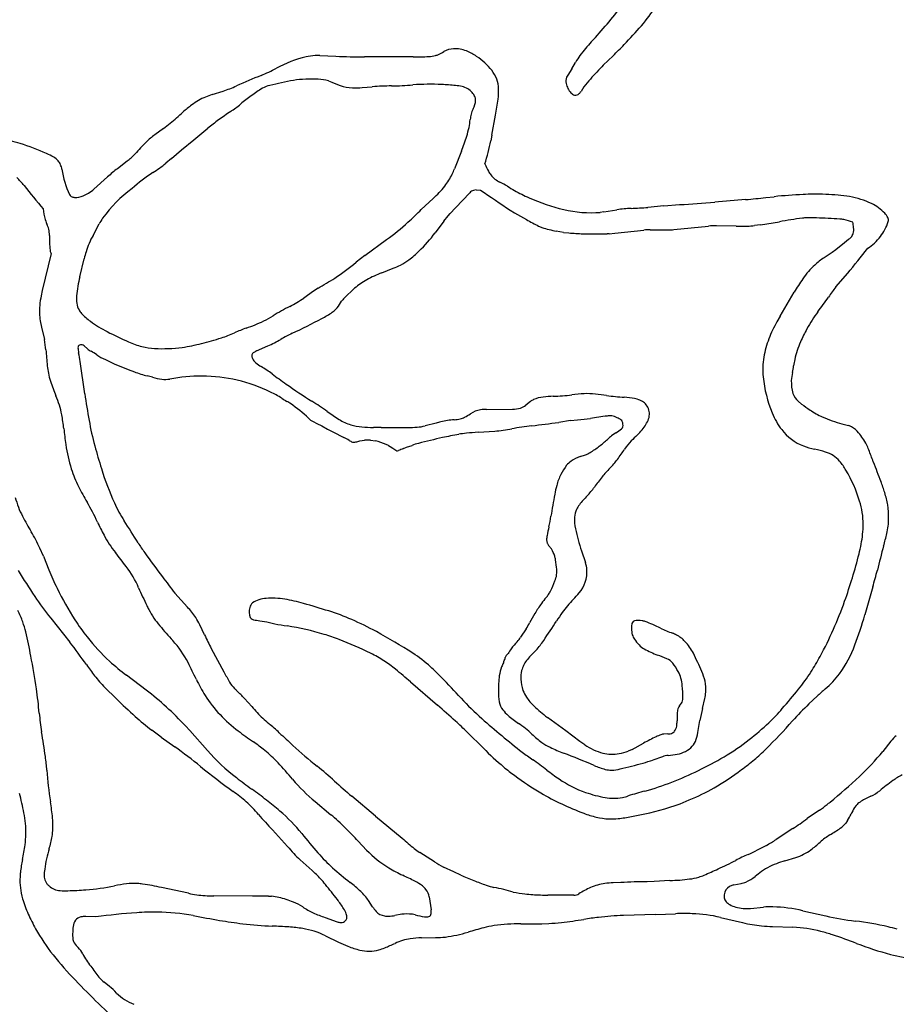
# Model space of a CAD drawing. Extents: x 0.09 to 7.78, y 0.05 to 9.07.
# Tile 8 of 12: x 2.72 to 4.37, y 4.3 to 6.16. Entities that reach past the tile are written whole.
import ezdxf

# ---------------------------------------------------------------- set-up
doc = ezdxf.new("R2010")
doc.units = 0

msp = doc.modelspace()

# ---------------------------------------------------------------- linework, layer by layer
at = {"layer": 'Default', "color": 132, "linetype": 'CONTINUOUS'}
for p, q in [((3.28302, 6.087773), (3.274063, 6.087676)), ((3.28302, 6.087773), (3.313392, 6.086457)), ((3.459102, 6.085221), (3.367164, 6.085276)), ((3.817201, 6.069649), (3.835438, 6.087521)), ((3.757764, 6.062808), (3.764836, 6.075006)), ((3.757764, 6.062808), (3.750046, 6.051005)), ((3.29947, 6.040174), (3.305987, 6.03792)), ((3.305987, 6.03792), (3.316672, 6.033087)), ((3.316672, 6.033087), (3.321286, 6.031226)), ((3.362935, 6.027459), (3.38191, 6.028972)), ((3.780751, 6.028747), (3.775251, 6.020394)), ((3.080309, 6.014178), (3.067987, 6.009675)), ((3.080309, 6.014178), (3.101025, 6.02089)), ((3.607201, 5.937882), (3.613868, 5.975579)), ((2.988838, 5.950535), (3.001218, 5.9603)), ((2.988838, 5.950535), (2.972469, 5.93864)), ((3.045688, 5.928884), (3.071897, 5.95076)), ((3.607201, 5.937882), (3.605053, 5.927332)), ((3.022465, 5.910103), (3.045688, 5.928884)), ((3.003622, 5.89381), (3.022465, 5.910103)), ((3.549955, 5.907868), (3.53677, 5.874172)), ((2.920329, 5.888891), (2.901834, 5.874727)), ((3.003622, 5.89381), (2.993049, 5.884875)), ((2.883399, 5.859452), (2.857662, 5.8364)), ((3.538663, 5.800962), (3.565408, 5.829304)), ((3.577883, 5.834723), (3.585735, 5.834521)), ((3.496394, 5.818622), (3.474313, 5.798022)), ((3.931356, 5.804638), (3.96091, 5.806961)), ((4.123391, 5.820412), (4.139108, 5.821989)), ((2.761867, 5.798917), (2.763437, 5.788868)), ((2.763437, 5.788868), (2.764972, 5.781542)), ((3.524967, 5.786101), (3.528895, 5.790567)), ((3.528895, 5.790567), (3.538663, 5.800962)), ((3.641944, 5.796375), (3.649701, 5.791597)), ((3.649701, 5.791597), (3.672402, 5.778805)), ((3.81796, 5.793203), (3.811448, 5.792423)), ((3.81796, 5.793203), (3.842872, 5.797262)), ((3.931356, 5.804638), (3.90122, 5.801735)), ((2.855958, 5.749092), (2.867377, 5.770756)), ((3.516566, 5.775733), (3.500164, 5.753734)), ((3.516566, 5.775733), (3.524967, 5.786101)), ((4.113588, 5.769258), (4.101771, 5.767583)), ((4.113588, 5.769258), (4.149002, 5.774899)), ((3.742059, 5.754611), (3.728611, 5.757187)), ((3.742059, 5.754611), (3.75216, 5.753641)), ((3.828033, 5.752264), (3.824524, 5.752056)), ((3.828033, 5.752264), (3.838814, 5.753318)), ((3.838814, 5.753318), (3.893577, 5.759197)), ((3.905711, 5.759783), (3.938506, 5.759439)), ((3.950194, 5.759964), (4.015222, 5.766517)), ((4.067648, 5.766709), (4.030385, 5.767182)), ((4.067648, 5.766709), (4.088874, 5.766682)), ((3.367986, 5.711263), (3.408946, 5.741355)), ((4.271344, 5.735321), (4.255203, 5.721827)), ((4.279264, 5.741319), (4.271344, 5.735321)), ((2.776732, 5.714792), (2.760296, 5.645172)), ((4.248265, 5.716792), (4.233106, 5.707009)), ((4.255203, 5.721827), (4.248265, 5.716792)), ((2.830955, 5.671119), (2.839189, 5.705052)), ((3.367986, 5.711263), (3.35129, 5.698399)), ((3.399903, 5.678507), (3.421444, 5.68704)), ((4.2554, 5.652209), (4.277518, 5.67787)), ((2.760296, 5.645172), (2.758242, 5.635473)), ((3.271135, 5.643969), (3.252789, 5.630974)), ((3.279682, 5.649603), (3.271135, 5.643969)), ((3.348719, 5.649597), (3.329038, 5.630702)), ((4.150308, 5.597135), (4.176738, 5.641951)), ((3.31799, 5.615949), (3.324003, 5.625032)), ((2.75646, 5.588117), (2.758888, 5.576016)), ((4.150308, 5.597135), (4.144228, 5.586345)), ((2.758888, 5.576016), (2.764141, 5.552751)), ((2.827542, 5.535136), (2.828703, 5.527836)), ((2.83901, 5.540743), (2.84514, 5.535251)), ((3.163755, 5.531309), (3.185205, 5.540846)), ((2.840418, 5.450358), (2.8319, 5.511354)), ((2.879196, 5.515227), (2.895923, 5.506909)), ((2.895923, 5.506909), (2.922344, 5.496144)), ((2.922344, 5.496144), (2.933751, 5.492051)), ((2.967891, 5.481764), (2.976979, 5.47927)), ((2.976979, 5.47927), (2.985336, 5.478206)), ((3.679998, 5.436309), (3.671199, 5.429246)), ((4.190784, 5.431429), (4.18433, 5.436764)), ((3.597032, 5.421402), (3.646199, 5.421571)), ((3.270612, 5.398669), (3.277719, 5.394638)), ((3.755407, 5.400173), (3.733125, 5.396819)), ((3.755407, 5.400173), (3.768778, 5.401721)), ((3.277719, 5.394638), (3.286994, 5.390025)), ((3.286994, 5.390025), (3.297483, 5.384104)), ((3.297483, 5.384104), (3.30758, 5.378922)), ((3.30758, 5.378922), (3.328096, 5.368075)), ((3.398966, 5.387117), (3.384131, 5.387225)), ((3.398966, 5.387117), (3.448317, 5.387175)), ((3.502138, 5.395554), (3.481646, 5.390172)), ((3.58117, 5.378128), (3.612526, 5.380387)), ((4.266838, 5.393914), (4.279389, 5.39078)), ((3.358683, 5.361992), (3.367397, 5.363127)), ((3.378504, 5.363043), (3.388246, 5.361802)), ((3.840935, 5.377199), (3.832619, 5.371201)), ((3.412776, 5.353004), (3.415592, 5.351487)), ((3.415592, 5.351487), (3.420458, 5.348239)), ((3.420458, 5.348239), (3.424644, 5.345465)), ((3.440637, 5.34756), (3.446663, 5.34992)), ((3.446663, 5.34992), (3.456906, 5.353251)), ((3.773761, 5.332706), (3.78351, 5.335747)), ((2.762267, 5.144638), (2.755704, 5.159824)), ((3.713925, 5.165237), (3.719333, 5.158338)), ((2.762267, 5.144638), (2.772666, 5.118995)), ((3.728879, 5.12383), (3.727138, 5.138219)), ((3.775832, 5.154949), (3.783498, 5.13307)), ((4.324718, 5.087071), (4.309874, 5.034064)), ((3.010183, 5.075454), (3.033929, 5.048906)), ((2.776119, 5.028005), (2.812141, 4.983089)), ((3.155485, 5.026244), (3.158315, 5.025218)), ((3.688399, 5.036946), (3.678429, 5.018987)), ((3.066103, 4.996393), (3.056888, 5.015638)), ((3.169891, 5.023115), (3.183053, 5.021253)), ((3.183053, 5.021253), (3.188046, 5.020066)), ((3.188046, 5.020066), (3.198501, 5.017567)), ((3.671815, 5.008045), (3.661464, 4.992265)), ((3.078523, 4.971197), (3.102429, 4.926927)), ((3.690489, 4.967774), (3.679974, 4.957103)), ((3.628915, 4.945562), (3.628834, 4.944106)), ((3.629534, 4.946783), (3.628915, 4.945562)), ((2.955823, 4.892554), (2.918656, 4.920716)), ((2.8997, 4.876735), (2.878176, 4.897545)), ((3.453688, 4.908013), (3.504781, 4.864221)), ((4.220053, 4.881034), (4.20452, 4.866425)), ((3.15475, 4.861593), (3.141233, 4.876847)), ((3.960771, 4.862915), (3.964467, 4.867642)), ((4.003805, 4.857804), (4.008266, 4.876428)), ((3.746774, 4.815758), (3.711784, 4.841197)), ((3.956497, 4.850349), (3.956269, 4.834955)), ((3.037959, 4.81638), (3.029936, 4.825044)), ((3.995288, 4.81269), (3.999227, 4.835552)), ((2.98423, 4.803789), (2.966431, 4.817073)), ((2.98423, 4.803789), (3.009755, 4.785641)), ((3.037959, 4.81638), (3.071552, 4.778495)), ((3.5609, 4.813064), (3.591169, 4.783097)), ((3.772976, 4.795884), (3.746774, 4.815758)), ((3.938799, 4.810011), (3.931484, 4.809804)), ((3.782338, 4.789289), (3.772976, 4.795884)), ((3.871776, 4.780952), (3.893133, 4.792638)), ((4.358919, 4.796303), (4.343734, 4.777013)), ((3.871776, 4.780952), (3.864179, 4.777529)), ((3.928696, 4.767133), (3.910403, 4.760794)), ((3.93938, 4.769596), (3.952481, 4.771259)), ((3.387904, 4.655175), (3.343465, 4.692523)), ((4.320992, 4.692615), (4.309963, 4.687131)), ((3.274243, 4.682442), (3.304034, 4.657839)), ((4.29358, 4.675199), (4.290574, 4.6712)), ((4.22448, 4.66646), (4.201414, 4.650511)), ((3.387904, 4.655175), (3.43835, 4.613543)), ((4.277372, 4.646979), (4.273763, 4.641934)), ((3.193947, 4.629043), (3.222236, 4.597917)), ((4.173938, 4.631558), (4.142845, 4.611049)), ((3.35536, 4.607767), (3.371352, 4.591142)), ((4.124306, 4.600105), (4.104247, 4.589574)), ((3.499028, 4.569101), (3.471335, 4.586654)), ((3.246189, 4.572756), (3.268389, 4.5529)), ((4.159297, 4.571025), (4.147431, 4.567081)), ((4.159297, 4.571025), (4.179698, 4.577304)), ((3.535693, 4.550004), (3.51639, 4.559169)), ((3.54853, 4.543746), (3.535693, 4.550004)), ((3.850462, 4.529998), (3.835544, 4.529553)), ((3.913168, 4.532068), (3.899567, 4.531548)), ((3.942683, 4.533878), (3.913168, 4.532068)), ((4.063089, 4.525567), (4.059215, 4.524422)), ((4.063089, 4.525567), (4.076717, 4.528222)), ((3.035635, 4.509784), (2.984961, 4.52067)), ((3.156551, 4.50467), (3.08337, 4.50476)), ((3.186162, 4.504594), (3.156551, 4.50467)), ((3.186162, 4.504594), (3.192366, 4.5042)), ((3.382418, 4.484424), (3.374546, 4.496191)), ((3.489096, 4.50287), (3.492776, 4.478628)), ((3.761544, 4.506495), (3.712928, 4.506411)), ((3.437642, 4.470179), (3.424591, 4.467969)), ((3.915485, 4.469999), (3.855097, 4.467941)), ((3.915485, 4.469999), (3.953101, 4.471389)), ((4.094561, 4.48134), (4.118788, 4.483973)), ((4.192991, 4.476985), (4.236263, 4.467123)), ((2.861318, 4.465526), (2.842395, 4.46582)), ((3.293148, 4.464383), (3.315697, 4.456171)), ((3.701524, 4.452345), (3.71433, 4.452839)), ((4.037909, 4.46431), (4.079628, 4.454491)), ((4.136004, 4.447184), (4.174471, 4.445722)), ((3.293514, 4.429923), (3.31816, 4.417949)), ((3.474752, 4.425983), (3.501231, 4.426313)), ((2.8868, 4.334439), (2.877001, 4.342106))]:
    msp.add_line(p, q, dxfattribs=at)
for centre, radius, start, end in [((3.118074, 6.741441), 0.923018, 317.130026, 322.716467), ((3.658491, 6.344161), 0.305244, 319.039726, 327.736481), ((3.148219, 6.787114), 0.980955, 316.222702, 319.039726), ((4.032368, 5.892718), 0.324485, 137.130026, 142.997061), ((3.263596, 6.684576), 0.826727, 313.764377, 315.821535), ((3.306586, 5.873517), 0.217487, 103.142006, 118.965798), ((3.27866, 5.993127), 0.094661, 92.783427, 103.142006), ((3.367926, 7.345221), 1.259944, 267.519285, 269.965367), ((3.459422, 6.615356), 0.530135, 269.965367, 273.117552), ((3.484373, 6.157259), 0.071359, 273.117552, 283.618678), ((3.491418, 6.125223), 0.038571, 284.652174, 293.364393), ((3.436955, 6.23409), 0.160256, 295.804765, 299.944505), ((3.536768, 6.06082), 0.039707, 92.407181, 119.944505), ((3.537637, 6.040153), 0.060393, 68.928106, 92.407181), ((3.528884, 6.017436), 0.084738, 54.151725, 68.928106), ((3.500054, 5.971208), 0.139142, 39.645935, 55.677446), ((3.904812, 5.993847), 0.161803, 144.410535, 149.894523), ((4.333457, 5.563674), 0.722864, 135.576245, 138.400721), ((3.610744, 4.957368), 1.177556, 111.846025, 114.294967), ((2.994237, 6.468559), 0.454631, 293.093639, 297.088354), ((3.560276, 6.023059), 0.059707, 1.892053, 38.204729), ((3.766563, 6.039614), 0.019946, 158.186435, 193.058423), ((3.772274, 6.037328), 0.026098, 148.396392, 158.186435), ((3.02565, 6.25351), 0.244527, 287.95377, 294.294967), ((3.20274, 5.974895), 0.058336, 103.698519, 118.480247), ((3.367759, 5.297886), 0.755167, 100.253675, 103.698519), ((3.266547, 5.82679), 0.216761, 86.488368, 98.813792), ((3.276137, 5.95229), 0.090929, 75.131094, 87.676317), ((3.347625, 6.111462), 0.084448, 251.827064, 267.811522), ((3.423881, 5.502639), 0.528004, 90.605919, 94.559187), ((3.412666, 6.563081), 0.532497, 270.605919, 274.945246), ((3.49177, 5.544832), 0.488862, 87.56031, 93.894152), ((3.494042, 5.598175), 0.435471, 84.085496, 87.56031), ((3.528388, 5.929713), 0.102159, 77.11226, 84.085496), ((3.544549, 5.996699), 0.033266, 39.657698, 78.51325), ((3.784695, 6.04382), 0.03856, 193.058423, 207.808914), ((3.904837, 5.939646), 0.152762, 137.120482, 144.319499), ((3.110751, 5.903955), 0.114041, 112.023093, 127.201679), ((3.297995, 5.804865), 0.252349, 124.775958, 130.624973), ((3.341659, 5.755743), 0.317699, 121.656595, 126.191372), ((3.350415, 6.18447), 0.15751, 267.811522, 274.559187), ((3.552821, 6.000662), 0.02447, 24.167727, 44.880685), ((3.557207, 6.003747), 0.019232, 0.387951, 21.130231), ((3.507893, 6.021328), 0.112118, 352.030239, 361.892053), ((3.78392, 6.042256), 0.037159, 206.23335, 221.907611), ((3.765941, 6.02612), 0.013001, 221.907611, 256.843493), ((3.764946, 6.022864), 0.009607, 258.203741, 315.248198), ((3.75199, 6.035709), 0.02785, 315.248198, 326.639692), ((3.206237, 5.778165), 0.271968, 127.201679, 131.730379), ((3.007103, 6.143955), 0.194417, 303.788853, 310.624973), ((3.544062, 6.003658), 0.032378, 330.176743, 360.387951), ((3.055195, 6.084707), 0.569232, 348.947365, 352.030239), ((2.229315, 6.873468), 1.195706, 310.207923, 311.730379), ((3.622564, 5.224203), 0.912261, 123.788853, 125.545617), ((3.645531, 5.959907), 0.079451, 167.267899, 174.647969), ((3.607502, 5.967292), 0.040747, 150.176743, 165.610599), ((3.290999, 5.688259), 0.341924, 125.545617, 129.850767), ((3.363255, 5.990356), 0.204473, 349.333384, 353.530746), ((3.066901, 5.808689), 0.160638, 126.005099, 133.721052), ((3.134577, 6.070402), 0.446045, 338.629994, 342.442023), ((3.398609, 5.986859), 0.169111, 342.442023, 348.280438), ((2.650136, 5.690951), 0.240942, 73.527007, 78.063392), ((2.614896, 5.571777), 0.365218, 65.175045, 73.527007), ((3.412366, 5.474654), 0.641093, 135.401909, 138.132165), ((3.084334, 6.033346), 0.531402, 343.639336, 348.492281), ((2.722112, 5.796129), 0.116624, 59.259924, 66.705686), ((2.828695, 6.00181), 0.145421, 309.059263, 316.944344), ((2.762779, 5.86451), 0.037064, 42.677154, 59.259924), ((2.770318, 5.872112), 0.026373, 22.574345, 41.639187), ((2.750036, 5.86368), 0.048337, 11.736726, 22.574345), ((2.810006, 6.114235), 0.293445, 302.744816, 308.591951), ((3.706775, 5.929681), 0.121602, 202.238463, 209.30526), ((2.947785, 5.892863), 0.151662, 187.330159, 206.153912), ((3.091205, 5.627436), 0.311471, 127.444313, 131.849424), ((3.126704, 5.621775), 0.292057, 122.744816, 132.490192), ((3.429183, 5.91315), 0.114296, 321.523182, 334.775524), ((3.39008, 5.93157), 0.15752, 334.775524, 338.629994), ((3.657553, 5.902054), 0.065157, 209.30526, 216.721309), ((3.63883, 5.888087), 0.041799, 216.721309, 247.048661), ((2.621335, 5.759886), 0.133724, 38.443788, 47.264221), ((4.793701, 7.484386), 2.639915, 218.443788, 219.676763), ((3.514346, 5.643384), 0.232868, 58.375921, 62.317332), ((2.819878, 5.830527), 0.009384, 208.760284, 238.349191), ((2.81713, 5.874541), 0.05499, 291.593955, 303.510933), ((2.792006, 5.912483), 0.100495, 303.510933, 310.792804), ((3.064245, 5.647969), 0.232291, 125.476567, 144.986459), ((3.37597, 5.955442), 0.182268, 311.353241, 321.523182), ((3.575555, 5.821044), 0.013084, 102.162685, 140.851697), ((3.579029, 5.81318), 0.021574, 93.045061, 106.786434), ((6.515996, 10.091841), 5.168288, 235.460839, 236.213917), ((3.892868, 6.258084), 0.489028, 238.375921, 240.219808), ((3.792776, 6.083174), 0.287504, 240.219808, 246.293288), ((4.253897, 4.678222), 1.149513, 93.014759, 95.731039), ((4.213385, 5.447444), 0.379225, 90.084201, 93.014759), ((4.213653, 5.265168), 0.561501, 85.326923, 90.084201), ((4.23911, 5.576595), 0.249035, 80.251691, 85.326923), ((2.82215, 5.835482), 0.014809, 240.927941, 265.739781), ((2.823654, 5.855675), 0.035057, 265.739781, 293.028043), ((3.835077, 6.179507), 0.392715, 246.293288, 256.387663), ((3.876007, 7.436672), 1.631921, 272.982246, 275.313557), ((4.270185, 3.19846), 2.624582, 94.038951, 95.313557), ((3.93087, 7.517039), 1.707516, 275.189822, 276.473846), ((4.254813, 5.667999), 0.156292, 64.340174, 80.251691), ((4.28502, 5.730877), 0.086535, 43.934969, 64.340174), ((2.493632, 6.7924), 1.396611, 313.173434, 314.602665), ((3.793861, 6.0093), 0.21759, 256.387663, 274.636094), ((3.87785, 5.582598), 0.217495, 92.188011, 99.254423), ((3.83696, 6.652834), 0.853521, 272.188011, 274.317765), ((4.324806, 5.769211), 0.031286, 25.428622, 43.934969), ((2.839242, 5.802075), 0.077056, 195.454133, 204.232475), ((2.708779, 5.743353), 0.066013, 15.132886, 24.232475), ((2.978549, 5.708004), 0.127659, 144.986459, 150.557171), ((3.210147, 6.02868), 0.349395, 304.67935, 313.173434), ((3.934017, 6.243062), 0.532894, 240.598161, 243.389675), ((4.368037, 4.488473), 1.304939, 97.74237, 99.662879), ((4.201224, 5.715419), 0.066706, 90.929765, 97.74237), ((4.206107, 5.414485), 0.367679, 88.017549, 90.929765), ((4.170684, 4.3911), 1.391677, 86.206624, 88.017549), ((4.26113, 5.730816), 0.048939, 79.063409, 88.096676), ((4.241419, 5.644715), 0.137249, 70.491886, 77.803669), ((4.172198, 5.75243), 0.117075, 5.546044, 10.659496), ((4.296995, 5.791172), 0.059212, 328.302329, 344.241109), ((4.342222, 5.777491), 0.012002, 348.464378, 385.428622), ((2.727876, 5.749964), 0.045874, 358.835417, 373.388431), ((3.275974, 5.920886), 0.279644, 313.992677, 323.29233), ((3.713726, 5.800312), 0.038395, 241.359262, 251.585804), ((3.777428, 6.011979), 0.259426, 253.004213, 259.153883), ((3.797854, 6.351793), 0.599895, 265.631539, 268.210155), ((3.804208, 6.555117), 0.803318, 268.210155, 271.449199), ((3.904624, 5.656303), 0.103486, 89.398222, 96.127603), ((3.939615, 5.864952), 0.105519, 269.398222, 275.753997), ((4.028679, 5.632973), 0.134221, 89.271776, 95.753997), ((4.088991, 5.857751), 0.09107, 269.926589, 278.067455), ((4.27216, 5.75725), 0.0165, 315.248084, 342.749085), ((4.258709, 5.760149), 0.03023, 345.064256, 366.831883), ((4.25109, 5.810969), 0.108914, 323.981501, 332.133237), ((3.009664, 5.744236), 0.235972, 178.835417, 184.098614), ((2.985068, 5.675625), 0.148549, 150.358898, 163.293056), ((4.25197, 5.775127), 0.043451, 308.914539, 317.252109), ((4.271464, 5.796156), 0.083725, 301.491395, 323.981501), ((2.813652, 5.728177), 0.039365, 181.174468, 197.561116), ((2.848166, 5.744614), 0.077409, 201.455388, 202.659251), ((3.088844, 5.644477), 0.2569, 163.293056, 166.361514), ((3.340681, 5.849079), 0.183071, 307.064579, 315.032603), ((2.633408, 7.037645), 2.133561, 320.407261, 322.022788), ((3.079018, 6.020783), 0.421976, 303.411667, 310.18303), ((3.389878, 5.783946), 0.101445, 296.566789, 307.064579), ((4.30132, 5.601299), 0.125808, 122.833815, 133.045118), ((3.464929, 5.502809), 0.187345, 110.309683, 119.939378), ((3.357048, 5.849602), 0.174853, 291.610045, 296.566789), ((4.325985, 5.57489), 0.161945, 133.045118, 145.170548), ((3.084412, 5.609621), 0.260811, 166.361514, 174.409053), ((2.025189, 7.784781), 2.476437, 300.435746, 301.290069), ((3.436522, 5.545777), 0.13597, 118.602857, 130.222005), ((4.523649, 5.43736), 0.402746, 145.170548, 149.469933), ((4.483601, 5.473604), 0.289785, 141.950905, 146.692822), ((2.927981, 5.599525), 0.173504, 168.042397, 174.301493), ((2.882262, 5.62941), 0.057695, 174.409053, 188.291335), ((2.858701, 5.625976), 0.033885, 188.291335, 210.673194), ((3.095312, 5.864118), 0.281345, 297.821658, 304.037138), ((3.36203, 5.596337), 0.047638, 133.831711, 142.961703), ((3.704273, 6.002707), 0.65223, 322.451495, 325.441676), ((2.85843, 5.606465), 0.103608, 174.301493, 190.200317), ((2.869121, 5.632156), 0.045999, 210.673194, 220.584039), ((2.911273, 5.671548), 0.103669, 221.962208, 234.382829), ((3.55896, 4.985537), 0.71207, 117.821658, 120.710559), ((3.220219, 5.725642), 0.148873, 296.634448, 305.469593), ((3.279369, 5.642623), 0.046937, 305.469593, 325.368058), ((4.406831, 5.462669), 0.233902, 142.451495, 151.815005), ((3.00679, 5.80488), 0.267683, 234.382829, 242.360922), ((3.062009, 5.82407), 0.262907, 288.306047, 296.030328), ((3.024777, 5.884826), 0.333909, 297.195986, 300.710559), ((2.537531, 7.018283), 1.610686, 295.506436, 297.728656), ((4.35903, 5.465309), 0.246555, 150.599767, 158.857162), ((3.174596, 6.125331), 0.629413, 242.360922, 246.382158), ((3.00481, 5.837109), 0.29592, 288.284847, 293.404465), ((3.302271, 5.149865), 0.452937, 110.37346, 113.404465), ((3.364994, 5.283972), 0.31091, 115.506436, 119.984766), ((4.49654, 5.414598), 0.335679, 151.815005, 156.502433), ((2.583017, 5.515842), 0.184846, 5.402826, 11.517888), ((2.997255, 5.719757), 0.186761, 246.382158, 254.710199), ((2.975579, 5.864372), 0.329834, 278.422256, 284.865313), ((2.960427, 5.971429), 0.437384, 283.185655, 288.284847), ((3.079153, 5.779367), 0.261035, 293.970982, 299.984766), ((4.295468, 5.48989), 0.178407, 158.857162, 170.348013), ((4.360171, 5.473886), 0.186979, 156.502433, 167.186181), ((3.964401, 5.622179), 1.200657, 184.247761, 185.694517), ((2.840369, 5.536854), 0.012942, 169.159326, 187.629847), ((2.830826, 5.539066), 0.003175, 125.932042, 175.983627), ((2.674484, 5.48937), 0.158944, 7.949962, 14.004889), ((2.834103, 5.5334), 0.00971, 83.53319, 121.966884), ((2.832751, 5.534691), 0.008707, 44.035784, 73.685355), ((2.876685, 5.576994), 0.052322, 232.921744, 242.103118), ((2.77726, 5.399052), 0.151531, 55.615499, 60.357613), ((2.977989, 5.658889), 0.122993, 255.890259, 267.148314), ((2.986423, 5.82821), 0.292524, 267.148314, 277.358605), ((3.16282, 5.521557), 0.008077, 120.517434, 162.090329), ((3.177054, 5.501396), 0.032736, 113.970982, 124.062926), ((2.929991, 5.628339), 0.123993, 237.207115, 245.816416), ((3.165827, 5.521999), 0.010886, 169.187675, 205.920336), ((3.177487, 5.527012), 0.023571, 204.492017, 230.018227), ((3.200794, 5.554806), 0.059845, 230.018227, 241.916412), ((4.257766, 5.496302), 0.140163, 170.348013, 185.683688), ((4.298813, 5.487842), 0.124054, 167.186181, 172.77951), ((2.910775, 5.517115), 0.141806, 185.694517, 191.228832), ((3.058545, 5.839831), 0.369493, 250.260363, 254.218963), ((3.011482, 5.24066), 0.307032, 53.748701, 58.34324), ((4.236505, 5.473584), 0.065169, 164.474582, 178.37527), ((4.098977, 5.509623), 0.077016, 346.027981, 355.39059), ((2.891379, 5.513265), 0.122032, 191.228832, 198.632236), ((3.136894, 5.596043), 0.381126, 198.632236, 203.00385), ((2.935068, 5.373298), 0.113323, 73.163618, 78.295527), ((2.99221, 5.53223), 0.054459, 262.748299, 278.472112), ((3.059201, 5.180339), 0.303804, 89.577984, 101.192032), ((3.059239, 5.185393), 0.29875, 63.989263, 89.577984), ((4.485932, 7.25146), 2.186423, 233.748701, 234.612457), ((4.358113, 5.506289), 0.241005, 185.683688, 202.377534), ((4.249607, 5.473213), 0.078276, 178.37527, 196.152005), ((3.1227, 5.304055), 0.164352, 57.329792, 65.731107), ((3.806041, 6.29432), 1.012384, 234.612457, 237.90542), ((2.625599, 5.378971), 0.174341, 10.668961, 23.00385), ((4.086558, 5.624382), 1.258233, 187.949962, 190.250059), ((3.286454, 5.552391), 0.133143, 235.696845, 240.592174), ((3.190772, 5.378263), 0.065564, 55.280699, 62.469145), ((2.882979, 4.822524), 0.724921, 55.150056, 57.90542), ((3.70031, 5.408779), 0.034212, 115.34217, 126.420841), ((3.709518, 5.386052), 0.05871, 95.5289, 113.969795), ((3.729601, 5.22883), 0.21719, 91.80167, 96.80616), ((3.711089, 5.81735), 0.371622, 271.80167, 277.263164), ((3.79728, 5.141071), 0.310128, 92.988562, 97.263164), ((3.788278, 5.313496), 0.137468, 84.126742, 92.988562), ((3.756314, 5.002769), 0.449835, 81.416951, 84.126742), ((3.901135, 6.032612), 0.590182, 262.436132, 265.6667), ((3.84214, 5.254059), 0.190604, 79.727945, 85.6667), ((3.866619, 5.389128), 0.053334, 68.394129, 79.727945), ((3.875967, 5.412732), 0.027946, 26.920349, 68.394129), ((4.204331, 5.460956), 0.031389, 197.652624, 230.417072), ((3.070787, 5.205108), 0.276227, 46.283699, 55.280699), ((3.538196, 5.747812), 0.408926, 233.893387, 237.652657), ((3.592882, 5.374711), 0.04636, 98.592684, 124.409953), ((3.597292, 5.345528), 0.075875, 90.196645, 98.592684), ((3.646009, 5.477014), 0.055444, 270.196645, 285.6461), ((3.652071, 5.451955), 0.029692, 287.423936, 310.10822), ((3.876974, 5.412556), 0.027135, 340.380161, 388.215089), ((4.40163, 5.711877), 0.350867, 233.063555, 236.245199), ((4.284646, 5.531151), 0.135643, 234.911878, 246.132951), ((2.477654, 5.351099), 0.324889, 6.011122, 10.668961), ((3.413306, 5.502638), 0.574061, 190.250059, 195.139112), ((3.280926, 5.423383), 0.02678, 224.068372, 247.346594), ((3.366469, 5.476663), 0.087972, 237.652657, 253.574751), ((3.56213, 5.176407), 0.22721, 103.058379, 105.30983), ((3.552735, 5.216913), 0.185628, 95.070289, 103.058379), ((3.529568, 5.478023), 0.076507, 275.070289, 283.696098), ((3.538396, 5.441797), 0.039221, 283.696098, 296.159226), ((3.495168, 5.523817), 0.131925, 297.306093, 302.826535), ((3.749378, 5.702589), 0.301493, 273.689307, 278.285627), ((3.8684, 4.997139), 0.41406, 96.101945, 100.51662), ((3.829838, 5.378348), 0.030987, 83.610516, 100.132784), ((3.826869, 5.374392), 0.035339, 62.026187, 79.536602), ((3.827972, 5.370199), 0.038637, 54.348805, 66.392164), ((3.845687, 5.395175), 0.008018, 26.330872, 53.189102), ((3.838649, 5.392513), 0.015524, 3.097438, 23.611767), ((3.837975, 5.427957), 0.069055, 319.245286, 339.208931), ((4.265193, 5.468033), 0.140518, 202.377534, 217.145093), ((4.365901, 5.730988), 0.35133, 247.201371, 253.622308), ((3.602581, 5.469555), 0.806258, 186.011122, 188.177044), ((3.372258, 5.496302), 0.108446, 253.574751, 264.683386), ((3.385992, 5.643878), 0.25666, 264.683386, 269.584682), ((3.448036, 5.626129), 0.238954, 270.067198, 274.465748), ((3.458465, 5.4926), 0.105019, 274.465748, 282.751789), ((3.590833, 5.681499), 0.301892, 274.12059, 280.293779), ((3.73417, 4.946781), 0.446719, 96.665113, 101.542959), ((3.299786, 8.664047), 3.29584, 276.665113, 277.55517), ((3.788084, 5.460932), 0.099017, 302.259613, 309.881528), ((3.847307, 5.390643), 0.007116, 306.847351, 343.22725), ((3.843127, 5.391042), 0.011263, 347.423682, 371.835153), ((3.800604, 5.455607), 0.115466, 314.307428, 320.958279), ((4.22664, 5.438828), 0.092152, 217.145093, 249.414044), ((4.273267, 5.366266), 0.025267, 62.415227, 75.977511), ((4.257854, 5.344775), 0.051585, 38.704031, 58.29195), ((3.278309, 5.255298), 0.123277, 60.898249, 66.180275), ((3.351349, 5.381054), 0.022286, 234.052866, 251.980104), ((3.34388, 5.401244), 0.041951, 279.72962, 290.661757), ((3.372505, 5.304121), 0.059227, 84.186535, 94.946948), ((3.385767, 5.338129), 0.023802, 71.685068, 84.019775), ((3.258225, 4.990632), 0.393954, 66.901906, 69.95657), ((3.760125, 4.245593), 1.149119, 102.347683, 104.673689), ((3.748661, 4.29796), 1.095512, 100.727154, 102.347683), ((3.581889, 5.17829), 0.199525, 96.468691, 100.727154), ((3.605293, 4.896558), 0.482174, 92.867622, 95.460304), ((3.672298, 5.533821), 0.227735, 307.047356, 312.108018), ((3.905335, 5.275987), 0.119805, 127.369035, 132.108018), ((3.941637, 5.290796), 0.101064, 135.366037, 146.49232), ((4.126321, 5.108457), 0.360594, 132.813165, 135.366037), ((4.231066, 5.315753), 0.090829, 25.59662, 42.426759), ((3.09031, 5.395945), 0.288726, 188.177044, 197.48629), ((4.12186, 5.694339), 1.30809, 195.139112, 197.101865), ((3.347621, 5.376904), 0.017334, 259.475389, 281.140488), ((3.431646, 5.353254), 0.010474, 228.042933, 248.21983), ((3.429417, 5.348205), 0.004962, 250.498802, 292.738717), ((3.479855, 5.241804), 0.112794, 110.346894, 115.478494), ((3.484971, 5.288211), 0.070837, 102.998591, 113.3396), ((3.702142, 5.486856), 0.172329, 301.506245, 308.535592), ((3.419558, 5.636453), 0.525072, 323.910163, 326.49232), ((4.247724, 5.494964), 0.152117, 249.414044, 257.673485), ((4.163231, 5.108302), 0.243668, 72.677433, 77.673485), ((4.177888, 5.290279), 0.149794, 21.361212, 25.59662), ((3.437978, 5.000889), 0.944284, 19.929988, 21.361212), ((3.777676, 5.291171), 0.038802, 122.889988, 140.273532), ((3.795115, 5.270874), 0.065416, 109.053017, 126.063909), ((3.767239, 5.380654), 0.047763, 289.916794, 301.506245), ((3.689689, 5.447052), 0.195307, 315.625728, 322.12981), ((4.217135, 5.281127), 0.062632, 58.009264, 72.677433), ((4.219642, 5.287214), 0.056152, 40.648547, 56.889342), ((4.180447, 5.253561), 0.107813, 29.418897, 40.648547), ((3.021522, 5.374274), 0.216605, 197.48629, 206.997316), ((3.378586, 5.465652), 0.530431, 197.101865, 204.574354), ((3.950095, 5.179449), 0.244024, 145.9816, 150.677755), ((3.993597, 5.149711), 0.229865, 135.625728, 141.09985), ((4.037645, 5.166685), 0.274929, 17.343834, 30.571504), ((5.329374, 5.686684), 1.067605, 199.929988, 202.074677), ((3.819535, 5.255943), 0.092772, 152.37999, 166.292752), ((4.457883, 4.799166), 0.811539, 142.423505, 144.116861), ((3.354155, 5.54374), 0.589919, 206.997316, 210.249196), ((3.90415, 5.228907), 0.18149, 164.330153, 169.705926), ((3.664187, 5.37335), 0.168073, 316.813774, 324.116861), ((4.122533, 5.197258), 0.234702, 16.640621, 22.074677), ((2.864306, 5.29426), 0.159615, 194.059026, 207.704498), ((5.402011, 4.95686), 1.703856, 169.705926, 171.117013), ((3.911985, 5.132875), 0.177272, 134.95434, 142.114039), ((4.138966, 5.20217), 0.217551, 10.383364, 16.640621), ((2.438619, 5.009832), 0.469923, 25.09, 30.249196), ((3.152272, 5.36216), 0.281576, 204.574354, 212.334597), ((3.805153, 5.214725), 0.042476, 154.748963, 175.1854), ((3.813614, 5.210734), 0.051832, 143.263779, 154.748963), ((4.159652, 5.204789), 0.14711, 359.981182, 377.343834), ((4.206307, 5.218231), 0.148463, 358.985753, 368.97024), ((3.263702, 5.503987), 0.610728, 207.704498, 210.868202), ((3.470692, 5.258708), 0.250909, 346.425772, 351.117013), ((3.837998, 5.214263), 0.075279, 176.933584, 193.734259), ((4.220841, 5.217974), 0.133926, 346.840634, 358.985753), ((3.352123, 5.437554), 0.538757, 205.09, 208.033198), ((1.806879, 4.48273), 1.325781, 31.216993, 33.348676), ((4.023368, 5.125265), 0.317648, 166.425772, 169.385586), ((4.18073, 5.284217), 0.425032, 191.925177, 197.706158), ((4.138556, 5.204796), 0.168206, 353.643593, 359.981182), ((2.464, 5.025979), 0.320945, 24.647601, 30.868202), ((3.068609, 5.286596), 0.217559, 208.033198, 218.33805), ((3.725465, 5.175127), 0.015159, 179.124145, 201.240362), ((3.760131, 5.174597), 0.049829, 169.385586, 179.124145), ((4.036529, 5.216161), 0.270864, 345.671444, 353.643593), ((3.794737, 5.317597), 0.571521, 344.412398, 346.840634), ((3.318158, 5.411872), 0.448381, 212.666816, 215.52091), ((3.729084, 5.17712), 0.019262, 202.866186, 218.091749), ((3.667904, 5.126308), 0.060588, 17.86536, 31.914476), ((5.382376, 4.874691), 1.076739, 164.412398, 166.911308), ((1.790509, 4.275834), 1.411913, 36.977258, 38.33805), ((4.503848, 6.258269), 1.905175, 215.52091, 217.214406), ((3.685278, 5.131908), 0.042334, 8.573643, 17.86536), ((3.306508, 5.402629), 1.024323, 340.460313, 345.671444), ((3.252036, 5.313389), 0.517286, 202.0735, 206.286175), ((2.758902, 5.004968), 0.199716, 23.715395, 36.977258), ((3.673513, 5.115195), 0.056036, 354.244787, 368.864973), ((3.723514, 5.116094), 0.062897, 320.052229, 362.97771), ((3.725241, 5.113905), 0.061328, 5.104147, 18.210449), ((3.776571, 5.759874), 1.240703, 211.176092, 213.8281), ((3.481485, 5.463309), 0.610374, 215.828353, 219.452471), ((3.687984, 5.115439), 0.041696, 335.609257, 351.915635), ((3.585518, 5.313), 0.772955, 343.004708, 345.428043), ((3.342369, 5.358007), 0.618037, 206.286175, 212.614439), ((4.057702, 5.575518), 1.218878, 203.715395, 205.454742), ((3.44594, 5.206449), 0.300206, 334.903408, 338.86827), ((3.242004, 5.401633), 0.597198, 213.8281, 218.728761), ((3.190755, 4.98701), 0.078833, 96.248382, 106.460327), ((3.192258, 4.955443), 0.110393, 86.376674, 95.24036), ((3.185907, 4.855159), 0.210878, 76.534627, 86.376674), ((3.834612, 4.959568), 0.1649, 139.332712, 144.363528), ((3.648991, 5.119043), 0.079818, 319.332712, 324.483097), ((3.676559, 5.099366), 0.045948, 324.483097, 333.852367), ((3.915877, 4.912244), 0.216689, 135.772174, 144.292569), ((3.601306, 5.218449), 0.222307, 315.772174, 320.052229), ((3.120406, 5.129359), 0.180812, 205.454742, 208.136538), ((2.904765, 4.933373), 0.173295, 33.493274, 41.811652), ((3.181849, 5.040369), 0.031796, 166.011509, 200.302954), ((3.167478, 5.043949), 0.016985, 130.955245, 166.011509), ((3.17672, 5.030028), 0.033625, 104.295085, 127.298581), ((3.131957, 4.629841), 0.442565, 74.211484, 76.534627), ((2.73572, 3.228497), 1.898851, 72.712551, 74.211484), ((3.906128, 4.908298), 0.252896, 144.363528, 149.422846), ((3.574308, 5.307587), 0.740159, 331.628943, 340.460313), ((2.594597, 4.976123), 0.136567, 19.129002, 29.086283), ((3.11318, 5.125495), 0.172617, 208.136538, 220.364464), ((2.919062, 4.946084), 0.154382, 26.777909, 32.487214), ((3.158358, 5.032932), 0.00728, 209.604191, 246.750725), ((3.176683, 4.645359), 0.414955, 66.344545, 72.712551), ((4.041962, 4.821618), 0.371964, 144.292569, 147.276133), ((3.759374, 5.188223), 0.571677, 338.409349, 344.355903), ((2.525387, 4.952117), 0.209822, 13.80182, 19.129002), ((3.165097, 5.244574), 0.407579, 212.614439, 218.181151), ((3.915642, 5.807586), 1.2258, 220.364464, 222.085695), ((3.182068, 5.123067), 0.100691, 256.355468, 263.054088), ((3.289642, 5.446833), 0.438835, 258.013039, 261.079365), ((3.13993, 4.493037), 0.526639, 73.312234, 81.079365), ((3.095932, 4.461014), 0.61621, 61.540005, 66.344545), ((3.526945, 5.103082), 0.173261, 326.734483, 330.963777), ((2.166939, 6.026465), 1.856796, 325.920412, 327.276133), ((3.90719, 5.010803), 0.036901, 171.162639, 183.688142), ((3.912366, 5.007456), 0.042012, 178.672536, 194.914447), ((3.881334, 5.014823), 0.010734, 151.967603, 171.162639), ((3.877213, 5.017016), 0.006066, 103.964226, 151.967603), ((3.884284, 4.977007), 0.046683, 82.635254, 100.534339), ((3.884162, 4.988491), 0.035345, 70.323588, 80.051565), ((3.756001, 4.659431), 0.38847, 64.247435, 68.866224), ((4.132009, 5.467254), 0.502641, 245.652571, 248.473476), ((2.065356, 4.839107), 0.68353, 9.894308, 13.80182), ((3.143294, 5.227428), 0.379842, 218.181151, 227.579514), ((3.572112, 5.230172), 0.557403, 204.797167, 207.684939), ((3.143765, 4.520059), 0.499671, 69.365043, 72.843732), ((2.892933, 4.086513), 1.042192, 57.158647, 61.540005), ((3.59545, 5.035571), 0.07895, 318.968907, 326.734483), ((3.89945, 5.005182), 0.028968, 197.143406, 214.91655), ((3.915537, 4.918454), 0.08731, 63.137413, 68.473476), ((3.929687, 4.946389), 0.055996, 42.593251, 63.137413), ((1.85357, 4.248026), 1.207964, 34.983614, 37.482142), ((2.859225, 4.853519), 0.197668, 27.338561, 42.085695), ((3.101661, 4.408251), 0.619143, 63.4024, 69.365043), ((3.777374, 4.866847), 0.169229, 136.309936, 142.272966), ((3.571075, 5.076523), 0.161511, 317.676307, 325.920412), ((3.952416, 5.042153), 0.093561, 214.91655, 223.551049), ((3.916318, 5.007837), 0.043754, 223.551049, 239.490371), ((3.89884, 4.91531), 0.099759, 27.893466, 43.743916), ((4.099059, 5.044935), 0.203267, 323.284039, 340.732618), ((1.504769, 4.714514), 1.257465, 8.251534, 11.097918), ((3.258606, 4.721696), 0.268601, 57.261787, 63.4024), ((3.315847, 4.741707), 0.262361, 47.932732, 57.158647), ((3.618417, 4.955357), 0.014039, 322.359562, 353.969641), ((3.636665, 4.953752), 0.004288, 140.526958, 178.257773), ((3.683388, 4.912452), 0.066645, 132.912196, 138.654187), ((3.773226, 4.885873), 0.154812, 146.90801, 150.857931), ((3.73518, 4.902708), 0.077501, 135.423739, 144.108368), ((3.973916, 5.112667), 0.163351, 240.752211, 250.529815), ((3.846196, 4.751398), 0.219829, 65.639183, 70.529815), ((2.448669, 4.239341), 1.699616, 23.885014, 25.161891), ((3.836752, 5.165855), 0.441889, 327.178548, 331.628943), ((3.276734, 5.24393), 0.529052, 214.983614, 217.825937), ((3.188732, 5.277154), 0.447202, 227.579514, 232.848424), ((2.198414, 4.511886), 0.941566, 25.183275, 27.338561), ((3.274814, 4.746906), 0.238631, 50.757561, 57.261787), ((3.218737, 4.63411), 0.407301, 43.860793, 47.932732), ((3.708079, 4.904716), 0.0882, 159.104656, 170.299939), ((3.913916, 4.826133), 0.308527, 157.519319, 159.104656), ((3.721082, 4.91291), 0.0601, 144.108368, 164.235889), ((3.923866, 4.922934), 0.031529, 39.716586, 65.639183), ((3.868845, 4.881119), 0.100616, 27.42843, 38.011761), ((3.045013, 5.064021), 0.235688, 217.825937, 224.937869), ((3.43853, 5.100873), 0.378445, 207.3634, 210.685239), ((2.821099, 4.191436), 0.955851, 48.562162, 50.757561), ((1.649341, 3.125914), 2.583917, 42.672611, 43.860793), ((3.822112, 4.896154), 0.202332, 173.352243, 181.51162), ((3.714894, 4.916777), 0.053132, 166.436552, 183.835439), ((3.904919, 4.897522), 0.061075, 3.34817, 29.360102), ((3.905985, 4.884679), 0.105806, 13.538399, 23.885014), ((3.905972, 5.12121), 0.35952, 320.831805, 327.178548), ((4.145372, 5.006558), 0.143232, 308.738502, 324.514189), ((3.314347, 5.036606), 0.291576, 205.183275, 211.917974), ((3.169214, 4.941059), 0.065281, 210.685239, 223.976743), ((3.726653, 4.914312), 0.064782, 180.963736, 200.152793), ((3.817025, 4.881004), 0.150215, 358.686993, 367.683988), ((3.948725, 4.89497), 0.061845, 353.900865, 373.538399), ((2.02867, 4.790491), 0.728084, 4.60298, 8.251534), ((2.630418, 4.463095), 0.538817, 47.538398, 52.848424), ((3.284372, 5.023498), 0.259245, 212.961536, 233.259265), ((3.221552, 4.991559), 0.13801, 223.976743, 226.725615), ((2.881176, 4.630038), 0.358531, 43.502783, 46.725615), ((3.728259, 4.887173), 0.10847, 178.07496, 189.004042), ((3.744781, 4.924825), 0.085499, 202.581966, 211.983001), ((3.742673, 4.923509), 0.083013, 211.983001, 227.039261), ((3.901146, 4.900054), 0.109695, 347.561923, 353.900865), ((2.614928, 6.172966), 2.024748, 319.490179, 320.831805), ((4.431309, 4.66722), 0.300575, 130.776168, 134.65512), ((3.55019, 5.528123), 0.920567, 225.039506, 228.097602), ((2.582099, 4.410294), 0.610389, 42.803326, 47.538398), ((3.407437, 5.07721), 0.332177, 220.473936, 223.10958), ((2.589366, 3.796183), 1.406659, 47.551991, 49.400127), ((3.945622, 5.24283), 0.539261, 222.672611, 228.483952), ((3.653509, 4.875971), 0.032895, 190.109565, 218.535637), ((3.908204, 5.101264), 0.325907, 227.039261, 232.937396), ((3.979042, 4.850016), 0.022548, 155.002956, 179.153724), ((3.977826, 4.84958), 0.021649, 141.98071, 152.59793), ((3.947544, 4.877641), 0.019656, 329.425455, 359.769233), ((4.529408, 4.520989), 0.474213, 133.24427, 138.603909), ((3.415564, 4.918193), 0.664777, 185.981313, 189.037806), ((3.305954, 5.25594), 0.554869, 228.097602, 232.273266), ((3.345667, 5.019388), 0.247567, 223.10958, 230.10621), ((3.695362, 4.909304), 0.0864, 218.535637, 228.233275), ((3.755831, 4.977014), 0.17718, 228.233275, 236.166152), ((4.34642, 4.775728), 0.352309, 166.528299, 170.22347), ((3.896119, 5.078346), 0.339624, 313.29274, 319.490179), ((2.703676, 4.251405), 0.753408, 48.103431, 50.10621), ((3.016564, 4.263239), 0.773698, 45.287457, 47.551991), ((4.641983, 6.029478), 1.589849, 228.483952, 232.054712), ((3.543937, 4.660895), 0.203385, 46.944946, 56.166152), ((3.929591, 4.829677), 0.026284, 330.990635, 355.315278), ((3.881984, 4.836052), 0.074293, 353.413043, 359.153724), ((3.758851, 5.224048), 0.539803, 308.102532, 313.29274), ((3.368481, 5.544344), 1.073368, 314.681936, 318.603909), ((-0.383881, 4.313849), 3.182431, 8.190305, 9.037806), ((3.863138, 5.79882), 1.226765, 233.259265, 234.911761), ((6.511845, 8.318591), 4.818517, 226.693058, 227.106302), ((3.794647, 4.924207), 0.160212, 225.718091, 234.45797), ((4.10081, 4.413101), 0.432641, 115.182646, 118.686807), ((3.964852, 4.702253), 0.11312, 110.251319, 115.182646), ((3.934902, 4.783432), 0.026593, 97.383521, 110.251319), ((3.938933, 4.830552), 0.020542, 269.626417, 294.438803), ((3.941353, 4.823154), 0.012834, 298.2669, 330.990635), ((3.909113, 4.827538), 0.087445, 338.830999, 350.22347), ((4.421545, 4.74465), 0.081179, 130.190676, 140.485132), ((2.439783, 3.983996), 0.983617, 51.017572, 54.587004), ((2.913342, 4.446808), 0.425521, 51.332528, 54.911761), ((3.749172, 5.344945), 0.759585, 227.106302, 231.673008), ((3.770057, 4.893924), 0.121302, 235.594308, 244.031465), ((3.85319, 4.898918), 0.130532, 237.125576, 253.474336), ((3.961135, 4.808181), 0.031951, 310.929282, 337.511748), ((3.825103, 5.139561), 0.432437, 300.497982, 308.102532), ((2.382685, 4.71204), 0.387357, 4.401401, 8.190305), ((3.365503, 5.039142), 0.392866, 221.563516, 232.416058), ((3.035426, 4.59937), 0.230125, 42.743521, 51.332528), ((4.108404, 5.305548), 0.735178, 225.287457, 229.339353), ((4.061213, 5.305599), 0.662003, 233.169098, 235.27686), ((3.85747, 5.073397), 0.32093, 244.031465, 248.961854), ((3.139731, 3.207339), 1.6784, 66.838288, 68.961854), ((3.830783, 4.826908), 0.055133, 254.51305, 270.800154), ((3.830052, 4.879252), 0.107482, 270.800154, 279.223028), ((3.836394, 4.850135), 0.07774, 278.048601, 290.941379), ((3.950565, 4.696677), 0.073772, 98.720432, 107.243954), ((3.698478, 5.354546), 0.681942, 291.296959, 300.497982), ((3.94708, 4.82439), 0.053405, 275.804211, 310.929282), ((3.867775, 5.039475), 0.363307, 310.096904, 314.681936), ((3.967711, 5.084013), 0.48543, 313.140921, 320.770466), ((3.944504, 5.843339), 1.408316, 231.017572, 234.168622), ((2.554803, 4.155188), 0.884568, 40.059002, 42.743521), ((2.916637, 4.291793), 0.582892, 47.459719, 51.673008), ((3.319476, 4.235318), 0.640178, 52.323584, 55.27686), ((3.86064, 4.892453), 0.154444, 246.838288, 255.048576), ((3.616288, 5.739646), 1.022485, 283.14573, 285.646916), ((3.806399, 5.06089), 0.317608, 285.646916, 289.114702), ((3.665043, 5.296522), 0.690592, 306.696781, 309.227525), ((3.294608, 4.770905), 0.526516, 183.172472, 189.685045), ((3.80661, 4.954193), 0.272005, 229.339353, 234.959613), ((4.04115, 5.263541), 0.660102, 233.708281, 238.820026), ((4.02513, 5.149106), 0.51436, 232.323584, 235.500018), ((3.832922, 4.788656), 0.04701, 255.048576, 269.779469), ((3.831611, 4.806739), 0.065102, 270.994447, 285.337037), ((3.751452, 5.180582), 0.545994, 300.170781, 306.696781), ((3.588064, 5.489133), 1.040636, 309.098805, 313.140921), ((4.465129, 4.575657), 0.178686, 118.326774, 124.97831), ((3.960922, 5.812758), 1.369086, 232.416058, 233.938154), ((3.484207, 4.936683), 0.329732, 220.059002, 230.448536), ((3.986975, 5.458214), 1.000195, 227.459719, 229.955292), ((3.853616, 4.899551), 0.211548, 235.500018, 250.732531), ((3.758794, 5.199818), 0.515874, 285.382274, 291.296959), ((5.741915, 2.902689), 2.283065, 127.16477, 127.951981), ((1.373205, 4.387461), 1.379789, 11.44737, 13.008377), ((2.916593, 4.419749), 0.347591, 49.0349, 54.168622), ((2.296666, 3.527298), 1.458116, 52.583818, 53.938154), ((3.96882, 5.164353), 0.537898, 239.941632, 249.469281), ((3.86054, 4.919357), 0.23253, 250.732531, 260.177519), ((3.821255, 4.832299), 0.145514, 282.681308, 287.111883), ((4.184529, 3.652328), 1.089111, 105.382274, 107.111883), ((3.839157, 5.029712), 0.371483, 292.147971, 300.170781), ((4.271504, 4.792146), 0.111155, 296.437014, 306.632686), ((2.368429, 4.612839), 0.413055, 5.403795, 9.685045), ((2.970987, 4.491489), 0.257828, 40.288265, 47.710413), ((2.844124, 4.242924), 0.5571, 49.223142, 52.583818), ((3.839282, 4.796578), 0.107924, 260.177519, 268.447041), ((3.838208, 4.756955), 0.068286, 268.447041, 282.681308), ((3.835203, 5.011208), 0.355994, 285.918253, 293.860474), ((4.070979, 4.888462), 0.269903, 304.661674, 308.466902), ((3.842643, 5.175859), 0.636964, 308.466902, 309.098805), ((4.322682, 4.650189), 0.038373, 124.778242, 139.325941), ((4.342568, 4.621554), 0.073235, 116.437014, 124.778242), ((2.532799, 4.622274), 0.19666, 359.766179, 371.44737), ((4.469594, 5.805267), 1.735159, 221.381351, 222.677933), ((2.99387, 4.416549), 0.32782, 38.840358, 49.223142), ((3.062109, 4.364897), 0.379925, 44.91597, 50.448536), ((3.851713, 4.851646), 0.203983, 249.469281, 256.444966), ((3.754259, 5.295019), 0.651123, 279.132412, 285.918253), ((4.169132, 4.712935), 0.126753, 328.64403, 334.85065), ((4.379033, 4.614389), 0.105131, 147.290734, 154.85065), ((2.622105, 4.636836), 0.158246, 358.029048, 365.403795), ((3.834121, 4.77868), 0.128925, 256.444966, 267.32121), ((3.833108, 4.757037), 0.107259, 267.32121, 276.301591), ((3.816356, 4.908735), 0.259878, 276.301591, 279.132412), ((3.731522, 5.302293), 0.803503, 303.408761, 305.789088), ((4.231456, 4.677113), 0.055023, 305.701015, 320.255925), ((2.562142, 4.625657), 0.167368, 351.536717, 358.566872), ((2.6686, 4.635236), 0.111724, 350.569765, 358.029048), ((4.304524, 5.471862), 1.354886, 218.840358, 220.842647), ((2.770816, 4.074458), 0.791271, 42.375786, 44.91597), ((4.312577, 4.508719), 0.130554, 121.622178, 131.83278), ((4.12883, 4.819927), 0.230886, 299.957839, 305.701015), ((2.158779, 4.685676), 0.575171, 348.751805, 351.536717), ((2.569505, 4.655804), 0.212888, 343.018891, 349.478511), ((3.929011, 5.163275), 0.736854, 228.249669, 230.570379), ((4.02383, 4.791485), 0.216153, 297.699917, 303.408761), ((4.012649, 4.843784), 0.319141, 307.817347, 311.83278), ((3.000701, 4.52413), 0.237965, 163.018891, 172.413172), ((3.451233, 4.791942), 0.300143, 220.273937, 226.909173), ((3.564924, 4.841279), 0.38304, 221.836713, 227.721395), ((3.519636, 4.733776), 0.205749, 223.887469, 238.813699), ((3.526724, 4.67404), 0.103461, 230.570379, 237.631553), ((4.212702, 4.290712), 0.316853, 112.818012, 117.455185), ((4.017219, 4.755338), 0.187221, 292.818012, 297.699917), ((4.151281, 4.669636), 0.096607, 287.106838, 306.193968), ((3.019107, 4.514574), 0.302006, 168.751805, 173.415217), ((3.617178, 4.755502), 0.220691, 237.631553, 242.826187), ((3.724809, 5.229739), 0.741358, 294.600716, 297.455185), ((4.200457, 4.417777), 0.158441, 109.552918, 116.169804), ((2.859431, 4.533006), 0.14127, 173.415217, 176.834594), ((2.848581, 4.542758), 0.084732, 171.318528, 180.118568), ((3.1168, 4.383422), 0.22738, 42.491812, 48.189144), ((3.664737, 4.951054), 0.531408, 227.721395, 232.329036), ((3.56052, 4.801321), 0.284703, 238.813699, 244.795288), ((3.959735, 4.65446), 0.120168, 288.209814, 293.134714), ((3.562261, 5.584762), 1.131823, 293.134714, 294.600716), ((4.276199, 4.329476), 0.273602, 126.040502, 129.246334), ((4.176551, 4.466426), 0.104235, 116.169804, 126.040502), ((2.842461, 4.533945), 0.124273, 176.834594, 196.008965), ((2.789047, 4.542635), 0.025198, 180.118568, 190.820606), ((2.786496, 4.542148), 0.022601, 190.820606, 219.180414), ((2.797045, 4.550745), 0.03621, 219.180414, 228.529046), ((2.96182, 4.199309), 0.331145, 97.499831, 101.431793), ((2.932478, 4.422185), 0.106346, 86.247181, 97.499831), ((2.931933, 4.413876), 0.114672, 81.290529, 86.247181), ((2.857152, 3.92572), 0.608524, 77.875849, 81.290529), ((3.107581, 4.374976), 0.239884, 39.136143, 42.491812), ((2.114847, 3.567163), 1.51976, 37.775099, 39.136143), ((3.220473, 4.368631), 0.201147, 45.892282, 53.549587), ((3.044379, 3.704699), 0.927312, 63.218885, 64.795288), ((3.42202, 4.452913), 0.089197, 52.385962, 63.218885), ((3.818034, 5.191315), 0.701411, 247.404005, 249.588905), ((3.719532, 4.884167), 0.379483, 247.353583, 251.058182), ((3.832655, 4.435311), 0.093822, 97.578571, 114.849477), ((3.839999, 4.380107), 0.149512, 91.707631, 97.578571), ((3.901809, 3.682237), 0.849314, 90.151261, 93.466034), ((3.933706, 4.884204), 0.350441, 271.467878, 277.555319), ((3.970758, 4.627335), 0.090979, 275.693135, 286.953631), ((4.067136, 4.577403), 0.050106, 281.023165, 291.753683), ((4.057713, 4.596924), 0.071745, 292.965159, 309.246334), ((2.79649, 4.550117), 0.035372, 228.529046, 265.808769), ((2.802737, 4.635359), 0.120842, 265.808769, 272.795133), ((2.78642, 5.256766), 0.742438, 271.714228, 274.323157), ((2.809366, 4.953239), 0.438045, 274.323157, 281.431793), ((3.081539, 4.723472), 0.218562, 257.875849, 266.131042), ((3.288008, 4.438303), 0.104115, 33.780114, 45.892282), ((3.452564, 4.492556), 0.039151, 38.810342, 52.385962), ((3.45823, 4.498185), 0.03122, 8.630465, 37.276725), ((3.64495, 4.66685), 0.149725, 251.058182, 256.967594), ((3.510846, 4.02539), 0.505648, 74.307117, 78.554153), ((3.681497, 4.657264), 0.148978, 256.853771, 265.398954), ((3.709017, 4.845028), 0.338571, 263.305258, 268.276825), ((3.762526, 4.523497), 0.01703, 266.692354, 300.638488), ((3.839424, 4.406061), 0.123362, 111.992301, 123.572929), ((4.064879, 4.504676), 0.020131, 159.479205, 189.209948), ((4.064849, 4.505366), 0.019871, 106.470168, 161.312669), ((2.926037, 4.557924), 0.211221, 196.008965, 204.38801), ((3.086442, 4.795965), 0.291221, 266.131042, 269.395596), ((3.181659, 4.399999), 0.10475, 76.600576, 84.133144), ((3.15989, 4.308621), 0.198686, 68.32812, 76.600576), ((3.194246, 4.395077), 0.105653, 57.578739, 68.32812), ((3.147625, 4.367549), 0.213142, 32.207195, 37.775099), ((3.712159, 4.949469), 0.443059, 268.276825, 270.099456), ((4.060169, 4.504231), 0.015414, 190.381208, 221.407738), ((4.068841, 4.511879), 0.026976, 221.407738, 240.480371), ((4.080829, 4.53305), 0.051306, 240.480371, 253.96265), ((3.062097, 4.619609), 0.360612, 204.38801, 209.327752), ((3.039319, 3.069499), 1.407329, 94.123085, 97.266299), ((2.97209, 4.002123), 0.472285, 89.434663, 94.123085), ((2.97291, 4.085253), 0.389151, 79.371231, 89.434663), ((3.326261, 4.592282), 0.131715, 235.095079, 245.010299), ((3.375323, 4.715909), 0.26461, 246.690265, 251.907439), ((3.284363, 4.453682), 0.051537, 19.529438, 32.207195), ((3.316327, 4.464416), 0.017833, 357.483813, 381.355504), ((3.438386, 4.521862), 0.067335, 213.780114, 223.31853), ((3.408891, 4.492968), 0.026065, 221.588255, 260.808175), ((3.448549, 4.39787), 0.073127, 95.357417, 98.577534), ((3.447751, 4.406378), 0.064581, 76.63382, 95.357417), ((3.486479, 4.471848), 0.006339, 290.468612, 358.730715), ((3.463362, 4.474996), 0.029637, 353.630279, 367.039145), ((3.969371, 4.030929), 0.44076, 87.991593, 92.115498), ((3.97523, 4.197994), 0.273593, 76.756126, 87.991593), ((4.086715, 4.553528), 0.072613, 253.96265, 276.203054), ((4.130778, 4.310389), 0.173998, 88.065491, 93.951239), ((4.126559, 4.185469), 0.298989, 77.162467, 88.065491), ((2.837302, 4.447056), 0.018749, 131.146185, 169.89433), ((2.837181, 4.447194), 0.018565, 94.785595, 131.146185), ((2.839981, 4.413749), 0.052126, 87.34553, 94.785595), ((3.609196, 7.475799), 3.060583, 259.371231, 260.315978), ((3.254059, 5.394667), 0.949367, 260.315978, 262.963856), ((3.215446, 5.081822), 0.634148, 262.963856, 267.995712), ((3.324019, 4.482635), 0.027742, 252.54394, 266.760309), ((3.32314, 4.467108), 0.01219, 266.760309, 314.683523), ((3.325884, 4.464334), 0.008289, 314.683523, 355.150206), ((3.411186, 4.507152), 0.040434, 260.808175, 272.113587), ((3.409299, 4.558298), 0.091614, 272.113587, 279.609189), ((3.508197, 4.642868), 0.179524, 255.312967, 261.08687), ((3.483663, 4.484007), 0.018783, 259.940603, 285.541211), ((3.657625, 4.132931), 0.319369, 89.295757, 98.288559), ((3.679069, 5.877487), 1.425319, 269.295757, 270.902715), ((3.691227, 4.856707), 0.404528, 273.27407, 276.695253), ((3.603345, 5.605344), 1.158305, 276.695253, 278.800998), ((3.893392, 3.73197), 0.737389, 96.635367, 98.800998), ((3.874699, 3.892664), 0.575611, 91.951538, 96.635367), ((4.141472, 4.717257), 0.269946, 256.756126, 264.463135), ((4.352598, 4.977626), 0.52359, 257.162467, 263.350442), ((4.230313, 3.928689), 0.532451, 76.610962, 83.350442), ((3.079974, 4.629653), 0.381116, 209.327752, 218.210319), ((2.876465, 4.43173), 0.059218, 174.645253, 188.840538), ((2.88623, 4.43684), 0.068725, 168.666751, 179.652488), ((3.160932, 3.524088), 0.92454, 86.032824, 87.995712), ((3.205096, 4.160915), 0.286183, 80.790476, 86.032824), ((3.226272, 4.291518), 0.153875, 64.087873, 80.790476), ((3.483804, 4.698556), 0.273522, 277.528867, 286.698201), ((3.785744, 3.692023), 0.777323, 104.443328, 106.698201), ((3.650356, 4.217675), 0.234516, 99.516047, 104.443328), ((4.149353, 4.798556), 0.351625, 264.463135, 267.824319), ((4.165065, 4.19813), 0.247771, 75.549304, 87.824319), ((4.143569, 4.114715), 0.333911, 71.553028, 75.549304), ((4.171105, 3.67995), 0.78814, 75.337093, 76.610962), ((2.834898, 4.425786), 0.017238, 190.54983, 213.699368), ((2.864956, 4.447016), 0.054034, 214.744664, 227.052932), ((3.448231, 4.685677), 0.297652, 244.087873, 247.846584), ((3.225401, 4.84781), 0.476107, 292.215827, 294.77104), ((3.470441, 4.316791), 0.108723, 98.931663, 114.77104), ((3.476599, 4.277606), 0.148389, 90.713391, 98.931663), ((3.49874, 4.626401), 0.200103, 270.713391, 275.996156), ((3.889112, 3.351878), 1.138068, 69.13914, 71.553028), ((4.52403, 5.017977), 0.644909, 249.13914, 255.088553), ((2.784059, 4.36826), 0.058994, 27.55727, 41.648171), ((3.388908, 4.53997), 0.140332, 247.846584, 257.557048), ((3.377357, 4.487624), 0.086726, 257.557048, 269.305862), ((3.377086, 4.465178), 0.064279, 269.305862, 285.508808), ((3.367361, 4.500222), 0.100647, 285.508808, 292.215827), ((3.257421, 4.769342), 0.60695, 218.210319, 224.235794), ((2.999306, 4.485797), 0.186268, 208.978857, 217.497923), ((4.449818, 4.739294), 0.356514, 255.088553, 262.917209), ((3.364581, 4.74314), 0.632982, 215.851642, 218.171306), ((4.504396, 5.983489), 2.34738, 224.235794, 227.25789), ((2.916103, 4.392083), 0.063457, 219.23427, 231.960439), ((2.764548, 4.18937), 0.189712, 44.346142, 49.878684), ((2.964868, 4.38517), 0.090405, 224.346142, 249.126687)]:
    msp.add_arc(centre, radius, start, end, dxfattribs=at)

doc.saveas('drawing.dxf')
